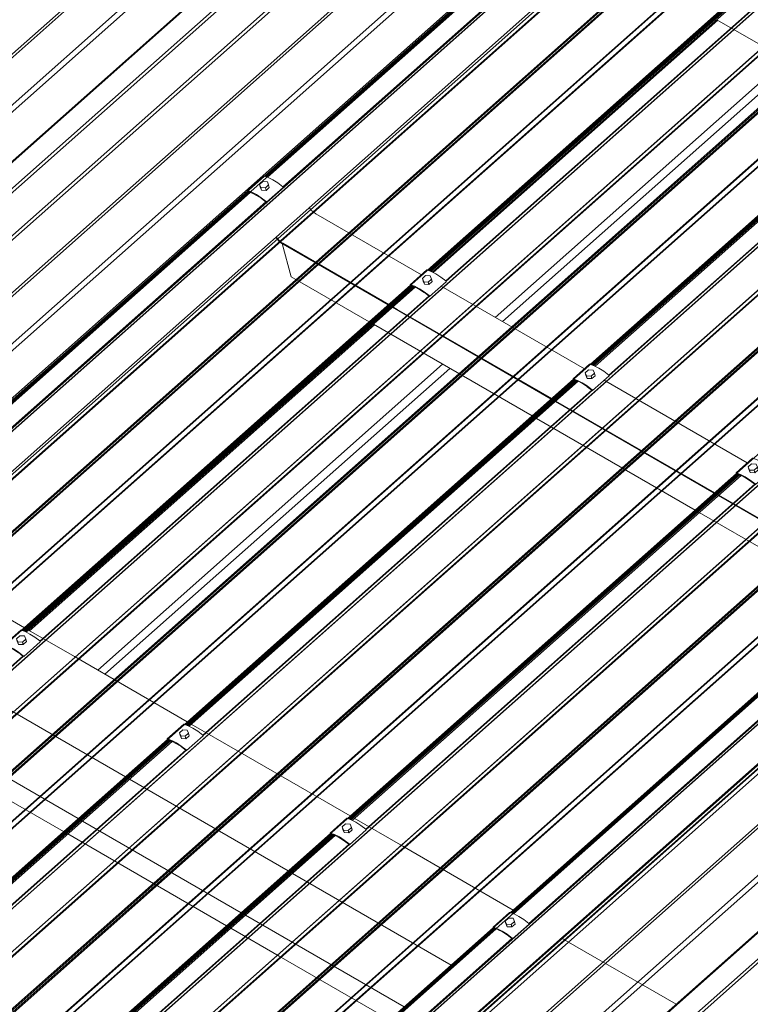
# Model space of a CAD drawing. Header units: millimetres. Extents: x 5480 to 10527, y -23380 to -18986.
# Tile 4 of 9: x 7717 to 8319, y -21672 to -20860. Entities that reach past the tile are written whole.
import ezdxf

# ---------------------------------------------------------------- set-up
doc = ezdxf.new("R2010")
doc.units = ezdxf.units.MM
doc.layers.add('S-BEAM', color=12, linetype='Continuous', lineweight=18)

# ---------------------------------------------------------------- blocks, each defined once
blk = doc.blocks.new('Purlin - Purlin-5270086-3D TRANSLUCENT SHEETS')
at = {"layer": 'S-BEAM'}
for p, q in [((7720.43, -21361.47), (7627.35, -21307.74)), ((7720.57, -21361.55), (7720.43, -21361.47)), ((7720.88, -21361.73), (7720.62, -21361.59)), ((7721.31, -21361.99), (7720.98, -21361.79)), ((7723.71, -21363.37), (7721.31, -21361.99)), ((7761.7, -21385.3), (7723.71, -21363.37)), ((7854.78, -21439.04), (7761.7, -21385.3)), ((7672.79, -21408.78), (7803.68, -21484.35)), ((7854.92, -21439.12), (7854.78, -21439.04)), ((7855.23, -21439.3), (7854.97, -21439.15)), ((7855.66, -21439.55), (7855.33, -21439.36)), ((7636.74, -21444.81), (7764.86, -21518.78)), ((7858.06, -21440.94), (7855.66, -21439.55)), ((7896.05, -21462.87), (7858.06, -21440.94)), ((7621.89, -21453.92), (7752.78, -21529.49)), ((7989.13, -21516.61), (7896.05, -21462.87)), ((7803.68, -21484.35), (7803.82, -21484.44)), ((7803.87, -21484.47), (7804.14, -21484.62)), ((7804.23, -21484.67), (7804.56, -21484.87)), ((7804.56, -21484.87), (7805.77, -21485.56)), ((7805.86, -21485.61), (7806.03, -21485.71)), ((7806.2, -21485.81), (7807.11, -21486.34)), ((7807.14, -21486.35), (7938.03, -21561.92)), ((7764.86, -21518.78), (7765.01, -21518.87)), ((7765.05, -21518.89), (7765.33, -21519.05)), ((7765.41, -21519.1), (7765.74, -21519.29)), ((7765.74, -21519.29), (7766.96, -21519.99)), ((7767.04, -21520.03), (7767.22, -21520.14)), ((7767.38, -21520.23), (7768.29, -21520.76)), ((7989.27, -21516.69), (7989.13, -21516.61)), ((7989.58, -21516.87), (7989.32, -21516.72)), ((7990.02, -21517.12), (7989.68, -21516.93)), ((7992.45, -21518.53), (7990.02, -21517.12)), ((8030.4, -21540.44), (7992.45, -21518.53)), ((7768.32, -21520.77), (7899.21, -21596.34)), ((7752.78, -21529.49), (7752.94, -21529.58)), ((7752.98, -21529.6), (7753.26, -21529.76)), ((7753.33, -21529.8), (7753.67, -21530)), ((7753.67, -21530), (7754.88, -21530.7)), ((7754.96, -21530.74), (7755.14, -21530.85)), ((7755.3, -21530.94), (7756.21, -21531.47)), ((7756.24, -21531.48), (7887.13, -21607.05)), ((8123.48, -21594.18), (8030.4, -21540.44)), ((7938.03, -21561.92), (7938.17, -21562.01)), ((7938.22, -21562.03), (7938.49, -21562.19)), ((7938.58, -21562.24), (7938.91, -21562.43)), ((7938.91, -21562.43), (7940.12, -21563.13)), ((7940.21, -21563.18), (7940.38, -21563.28)), ((7940.55, -21563.38), (7941.46, -21563.9)), ((7941.49, -21563.92), (8072.38, -21639.49)), ((7899.21, -21596.34), (7899.36, -21596.43)), ((7899.4, -21596.46), (7899.68, -21596.62)), ((7899.76, -21596.66), (7900.1, -21596.86)), ((7900.1, -21596.86), (7901.31, -21597.56)), ((7901.39, -21597.6), (7901.57, -21597.71)), ((7901.73, -21597.8), (7902.64, -21598.33)), ((7902.67, -21598.34), (8033.56, -21673.91)), ((8123.62, -21594.26), (8123.48, -21594.18)), ((8123.93, -21594.43), (8123.67, -21594.29)), ((8124.37, -21594.69), (8124.03, -21594.49)), ((8125.28, -21595.22), (8124.37, -21594.69)), ((7887.13, -21607.05), (7887.29, -21607.14)), ((7887.33, -21607.17), (7887.61, -21607.33)), ((7887.68, -21607.37), (7888.02, -21607.57)), ((7888.02, -21607.57), (7889.23, -21608.27)), ((7889.31, -21608.31), (7889.49, -21608.42)), ((7889.65, -21608.51), (7890.56, -21609.04)), ((7890.59, -21609.05), (7930.44, -21632.06)), ((8164.97, -21618.13), (8163.06, -21617.03)), ((8165.27, -21618.3), (8165.05, -21618.18)), ((8257.83, -21671.74), (8165.31, -21618.33)), ((7930.52, -21632.1), (8021.48, -21684.62)), ((8072.38, -21639.49), (8072.52, -21639.57)), ((8072.57, -21639.6), (8072.84, -21639.76)), ((8072.93, -21639.81), (8073.26, -21640)), ((8073.26, -21640), (8074.18, -21640.53))]:
    blk.add_line(p, q, dxfattribs=at)
blk = doc.blocks.new('UB-Universal Beams - 310UB40_4-5270087-3D TRANSLUCENT SHEETS')
at = {"layer": 'S-BEAM'}
for p, q in [((8057.58, -21068.81), (8292.09, -20860.8)), ((8108.68, -21105.74), (8348.16, -20893.32)), ((8114.57, -21109.14), (8354.16, -20896.63)), ((7724.79, -21363.99), (8009.03, -21111.86)), ((7780.97, -21396.43), (8065.21, -21144.3)), ((7786.86, -21399.83), (8071.1, -21147.7))]:
    blk.add_line(p, q, dxfattribs=at)
blk = doc.blocks.new('3D_Metalcraft Translucent Fixing_T-Rib - 3D_Metalcraft Translucent Fixing_T-Rib-V3-3D TRANSLUCENT SHEETS')
at = {"layer": 'S-BEAM'}
for p, q in [((7917.78, -20989.07), (7904.12, -21001.2)), ((7916.92, -20993.74), (7914.19, -20996.16)), ((7914.19, -20996.16), (7915.28, -20998.79)), ((7914.74, -20998.21), (7914.19, -20996.16)), ((7915.83, -21000.84), (7914.74, -20998.21)), ((7915.28, -20998.79), (7919.09, -20998.99)), ((7915.83, -21000.84), (7915.28, -20998.79)), ((7919.64, -21001.04), (7915.83, -21000.84)), ((7920.74, -20993.94), (7916.92, -20993.74)), ((7919.09, -20998.99), (7921.82, -20996.57)), ((7919.09, -20998.99), (7919.64, -21001.04)), ((7922.37, -20998.61), (7919.64, -21001.04)), ((7920.17, -21010.83), (7933.83, -20998.7)), ((7921.82, -20996.57), (7920.74, -20993.94)), ((7922.37, -20998.61), (7921.82, -20996.57)), ((7904.65, -21001.96), (7908.15, -21003.24)), ((7908.24, -21003.28), (7911.9, -21005.15)), ((7911.91, -21005.16), (7915.7, -21007.58)), ((7915.7, -21007.58), (7915.83, -21007.67)), ((7915.83, -21007.67), (7919.82, -21010.72))]:
    blk.add_line(p, q, dxfattribs=at)
for points in [[(7917.78, -20989.07, 0), (7917.78, -20989.06, 0), (7917.84, -20989.04, 0), (7917.91, -20989.05, 0)], [(7917.91, -20989.05, 0), (7921.52, -20990.37, 0), (7925.39, -20992.34, 0)], [(7925.39, -20992.34, 0), (7929.43, -20994.93, 0), (7933.52, -20998.07, 0)], [(7933.52, -20998.07, 0), (7933.62, -20998.15, 0), (7933.7, -20998.25, 0), (7933.78, -20998.36, 0), (7933.83, -20998.46, 0), (7933.86, -20998.55, 0), (7933.87, -20998.63, 0), (7933.85, -20998.68, 0), (7933.83, -20998.7, 0)], [(7904.09, -21001.24, 0), (7904.08, -21001.3, 0), (7904.1, -21001.39, 0), (7904.14, -21001.49, 0), (7904.2, -21001.59, 0), (7904.28, -21001.69, 0), (7904.37, -21001.79, 0), (7904.47, -21001.86, 0), (7904.56, -21001.92, 0), (7904.65, -21001.96, 0)], [(7904.25, -21001.18, 0), (7904.18, -21001.17, 0), (7904.12, -21001.19, 0), (7904.12, -21001.2, 0)], [(7911.73, -21004.48, 0), (7907.86, -21002.5, 0), (7904.25, -21001.18, 0)], [(7919.86, -21010.2, 0), (7915.77, -21007.07, 0), (7911.73, -21004.48, 0)], [(7919.82, -21010.72, 0), (7919.91, -21010.79, 0), (7920, -21010.83, 0), (7920.08, -21010.86, 0), (7920.14, -21010.85, 0)], [(7920.17, -21010.83, 0), (7920.19, -21010.82, 0), (7920.2, -21010.76, 0), (7920.2, -21010.68, 0), (7920.17, -21010.59, 0), (7920.11, -21010.49, 0), (7920.04, -21010.38, 0), (7919.96, -21010.29, 0), (7919.86, -21010.2, 0)]]:
    blk.add_polyline3d(points, dxfattribs=at)
blk = doc.blocks.new('3D_Metalcraft Translucent Fixing_T-Rib - 3D_Metalcraft Translucent Fixing_T-Rib-V4-3D TRANSLUCENT SHEETS')
at = {"layer": 'S-BEAM'}
for p, q in [((8120.5, -21596.11), (8106.84, -21608.24)), ((8119.65, -21600.78), (8116.92, -21603.21)), ((8123.46, -21600.98), (8119.65, -21600.78)), ((8124.55, -21603.61), (8123.46, -21600.98)), ((8107.37, -21609), (8110.88, -21610.28)), ((8116.92, -21603.21), (8118, -21605.83)), ((8117.47, -21605.25), (8116.92, -21603.21)), ((8118.55, -21607.88), (8117.47, -21605.25)), ((8118, -21605.83), (8121.82, -21606.03)), ((8118.55, -21607.88), (8118, -21605.83)), ((8122.37, -21608.08), (8118.55, -21607.88)), ((8121.82, -21606.03), (8124.55, -21603.61)), ((8121.82, -21606.03), (8122.37, -21608.08)), ((8125.1, -21605.66), (8122.37, -21608.08)), ((8122.9, -21617.88), (8136.56, -21605.74)), ((8125.1, -21605.66), (8124.55, -21603.61)), ((8111.02, -21610.34), (8114.62, -21612.19)), ((8114.64, -21612.2), (8118.43, -21614.63)), ((8118.43, -21614.63), (8118.56, -21614.72)), ((8118.56, -21614.72), (8122.54, -21617.76))]:
    blk.add_line(p, q, dxfattribs=at)
for points in [[(8120.5, -21596.11, 0), (8120.51, -21596.1, 0), (8120.56, -21596.09, 0), (8120.63, -21596.09, 0)], [(8120.63, -21596.09, 0), (8124.24, -21597.41, 0), (8128.11, -21599.39, 0)], [(8128.11, -21599.39, 0), (8132.15, -21601.98, 0), (8136.25, -21605.11, 0)], [(8106.82, -21608.28, 0), (8106.81, -21608.35, 0), (8106.83, -21608.43, 0), (8106.87, -21608.53, 0), (8106.93, -21608.63, 0), (8107.01, -21608.73, 0), (8107.1, -21608.83, 0), (8107.19, -21608.91, 0), (8107.28, -21608.97, 0), (8107.37, -21609, 0)], [(8106.97, -21608.23, 0), (8106.9, -21608.22, 0), (8106.85, -21608.24, 0), (8106.84, -21608.24, 0)], [(8114.45, -21611.52, 0), (8110.58, -21609.54, 0), (8106.97, -21608.23, 0)], [(8136.25, -21605.11, 0), (8136.34, -21605.2, 0), (8136.43, -21605.3, 0), (8136.5, -21605.4, 0), (8136.55, -21605.5, 0), (8136.58, -21605.59, 0), (8136.59, -21605.67, 0), (8136.57, -21605.73, 0), (8136.56, -21605.74, 0)], [(8122.59, -21617.24, 0), (8118.49, -21614.11, 0), (8114.45, -21611.52, 0)], [(8122.54, -21617.76, 0), (8122.64, -21617.83, 0), (8122.73, -21617.88, 0), (8122.81, -21617.9, 0), (8122.87, -21617.89, 0)], [(8122.9, -21617.88, 0), (8122.91, -21617.86, 0), (8122.93, -21617.8, 0), (8122.92, -21617.73, 0), (8122.89, -21617.63, 0), (8122.84, -21617.53, 0), (8122.77, -21617.43, 0), (8122.68, -21617.33, 0), (8122.59, -21617.24, 0)]]:
    blk.add_polyline3d(points, dxfattribs=at)
blk = doc.blocks.new('Purlin - Purlin-5270094-3D TRANSLUCENT SHEETS')
at = {"layer": 'S-BEAM'}
blk.add_line((8291.24, -20860.37), (8422.13, -20935.94), dxfattribs=at)
blk = doc.blocks.new('3D_Metalcraft Translucent Fixing_T-Rib - 3D_Metalcraft Translucent Fixing_T-Rib-V9-3D TRANSLUCENT SHEETS')
at = {"layer": 'S-BEAM'}
for p, q in [((8052.13, -21066.63), (8038.47, -21078.77)), ((8051.27, -21071.3), (8048.54, -21073.73)), ((8048.54, -21073.73), (8049.63, -21076.36)), ((8049.09, -21075.78), (8048.54, -21073.73)), ((8055.09, -21071.51), (8051.27, -21071.3)), ((8053.44, -21076.56), (8056.17, -21074.13)), ((8056.17, -21074.13), (8055.09, -21071.51)), ((8056.73, -21076.18), (8056.17, -21074.13)), ((8039, -21079.53), (8042.5, -21080.81)), ((8042.59, -21080.85), (8046.25, -21082.72)), ((8050.18, -21078.4), (8049.09, -21075.78)), ((8049.63, -21076.36), (8053.44, -21076.56)), ((8050.18, -21078.4), (8049.63, -21076.36)), ((8053.99, -21078.61), (8050.18, -21078.4)), ((8053.44, -21076.56), (8053.99, -21078.61)), ((8056.73, -21076.18), (8053.99, -21078.61)), ((8054.52, -21088.4), (8068.18, -21076.27)), ((8046.26, -21082.73), (8050.05, -21085.15)), ((8050.05, -21085.15), (8050.19, -21085.24)), ((8050.19, -21085.24), (8054.17, -21088.29))]:
    blk.add_line(p, q, dxfattribs=at)
for points in [[(8052.13, -21066.63, 0), (8052.13, -21066.63, 0), (8052.19, -21066.61, 0), (8052.26, -21066.62, 0)], [(8052.26, -21066.62, 0), (8055.87, -21067.93, 0), (8059.74, -21069.91, 0)], [(8059.74, -21069.91, 0), (8063.78, -21072.5, 0), (8067.87, -21075.63, 0)], [(8038.44, -21078.8, 0), (8038.43, -21078.87, 0), (8038.45, -21078.96, 0), (8038.49, -21079.05, 0), (8038.55, -21079.16, 0), (8038.63, -21079.26, 0), (8038.72, -21079.35, 0), (8038.82, -21079.43, 0), (8038.91, -21079.49, 0), (8039, -21079.53, 0)], [(8038.6, -21078.75, 0), (8038.53, -21078.74, 0), (8038.47, -21078.76, 0), (8038.47, -21078.77, 0)], [(8046.08, -21082.04, 0), (8042.21, -21080.07, 0), (8038.6, -21078.75, 0)], [(8054.21, -21087.77, 0), (8050.12, -21084.63, 0), (8046.08, -21082.04, 0)], [(8067.87, -21075.63, 0), (8067.97, -21075.72, 0), (8068.05, -21075.82, 0), (8068.13, -21075.92, 0), (8068.18, -21076.02, 0), (8068.21, -21076.12, 0), (8068.22, -21076.19, 0), (8068.2, -21076.25, 0), (8068.18, -21076.27, 0)], [(8054.17, -21088.29, 0), (8054.26, -21088.35, 0), (8054.35, -21088.4, 0), (8054.43, -21088.42, 0), (8054.49, -21088.42, 0)], [(8054.52, -21088.4, 0), (8054.54, -21088.38, 0), (8054.56, -21088.33, 0), (8054.55, -21088.25, 0), (8054.52, -21088.16, 0), (8054.47, -21088.06, 0), (8054.39, -21087.95, 0), (8054.31, -21087.85, 0), (8054.21, -21087.77, 0)]]:
    blk.add_polyline3d(points, dxfattribs=at)
blk = doc.blocks.new('3D_Metalcraft Translucent Fixing_T-Rib - 3D_Metalcraft Translucent Fixing_T-Rib-V10-3D TRANSLUCENT SHEETS')
at = {"layer": 'S-BEAM'}
for p, q in [((7717.45, -21363.41), (7703.79, -21375.54)), ((7716.6, -21368.08), (7713.87, -21370.5)), ((7713.87, -21370.5), (7714.95, -21373.13)), ((7714.42, -21372.55), (7713.87, -21370.5)), ((7715.5, -21375.18), (7714.42, -21372.55)), ((7714.95, -21373.13), (7718.77, -21373.33)), ((7715.5, -21375.18), (7714.95, -21373.13)), ((7720.41, -21368.28), (7716.6, -21368.08)), ((7718.77, -21373.33), (7721.5, -21370.91)), ((7718.77, -21373.33), (7719.32, -21375.38)), ((7722.05, -21372.95), (7719.32, -21375.38)), ((7719.85, -21385.17), (7733.51, -21373.04)), ((7721.5, -21370.91), (7720.41, -21368.28)), ((7722.05, -21372.95), (7721.5, -21370.91)), ((7704.32, -21376.3), (7707.83, -21377.58)), ((7707.92, -21377.62), (7711.57, -21379.49)), ((7711.59, -21379.5), (7715.38, -21381.92)), ((7715.38, -21381.92), (7715.51, -21382.02)), ((7719.32, -21375.38), (7715.5, -21375.18)), ((7715.51, -21382.02), (7719.49, -21385.06))]:
    blk.add_line(p, q, dxfattribs=at)
for points in [[(7717.45, -21363.41, 0), (7717.46, -21363.4, 0), (7717.51, -21363.38, 0), (7717.58, -21363.39, 0)], [(7717.58, -21363.39, 0), (7721.19, -21364.71, 0), (7725.06, -21366.69, 0)], [(7725.06, -21366.69, 0), (7729.1, -21369.27, 0), (7733.2, -21372.41, 0)], [(7733.2, -21372.41, 0), (7733.29, -21372.5, 0), (7733.38, -21372.59, 0), (7733.45, -21372.7, 0), (7733.5, -21372.8, 0), (7733.53, -21372.89, 0), (7733.54, -21372.97, 0), (7733.52, -21373.03, 0), (7733.51, -21373.04, 0)], [(7703.76, -21375.58, 0), (7703.76, -21375.65, 0), (7703.77, -21375.73, 0), (7703.82, -21375.83, 0), (7703.88, -21375.93, 0), (7703.96, -21376.03, 0), (7704.05, -21376.13, 0), (7704.14, -21376.21, 0), (7704.23, -21376.27, 0), (7704.32, -21376.3, 0)], [(7703.92, -21375.53, 0), (7703.85, -21375.52, 0), (7703.8, -21375.53, 0), (7703.79, -21375.54, 0)], [(7711.4, -21378.82, 0), (7707.53, -21376.84, 0), (7703.92, -21375.53, 0)], [(7719.54, -21384.54, 0), (7715.44, -21381.41, 0), (7711.4, -21378.82, 0)], [(7719.49, -21385.06, 0), (7719.59, -21385.13, 0), (7719.68, -21385.18, 0), (7719.76, -21385.2, 0), (7719.82, -21385.19, 0)], [(7719.85, -21385.17, 0), (7719.86, -21385.16, 0), (7719.88, -21385.1, 0), (7719.87, -21385.02, 0), (7719.84, -21384.93, 0), (7719.79, -21384.83, 0), (7719.72, -21384.73, 0), (7719.63, -21384.63, 0), (7719.54, -21384.54, 0)]]:
    blk.add_polyline3d(points, dxfattribs=at)
blk = doc.blocks.new('3D_Metalcraft Translucent Fixing_T-Rib - 3D_Metalcraft Translucent Fixing_T-Rib-V12-3D TRANSLUCENT SHEETS')
at = {"layer": 'S-BEAM'}
for p, q in [((8186.48, -21144.2), (8172.82, -21156.33)), ((8185.63, -21148.87), (8182.89, -21151.3)), ((8182.89, -21151.3), (8183.98, -21153.92)), ((8183.45, -21153.34), (8182.89, -21151.3)), ((8184.53, -21155.97), (8183.45, -21153.34)), ((8183.98, -21153.92), (8187.79, -21154.13)), ((8184.53, -21155.97), (8183.98, -21153.92)), ((8189.44, -21149.07), (8185.63, -21148.87)), ((8187.79, -21154.13), (8190.52, -21151.7)), ((8187.79, -21154.13), (8188.34, -21156.17)), ((8191.08, -21153.75), (8188.34, -21156.17)), ((8188.87, -21165.97), (8202.53, -21153.83)), ((8190.52, -21151.7), (8189.44, -21149.07)), ((8191.08, -21153.75), (8190.52, -21151.7)), ((8173.35, -21157.09), (8176.85, -21158.37)), ((8176.94, -21158.41), (8180.6, -21160.28)), ((8180.61, -21160.29), (8184.41, -21162.72)), ((8184.41, -21162.72), (8184.54, -21162.81)), ((8188.34, -21156.17), (8184.53, -21155.97)), ((8184.54, -21162.81), (8188.52, -21165.85))]:
    blk.add_line(p, q, dxfattribs=at)
for points in [[(8186.48, -21144.2, 0), (8186.48, -21144.19, 0), (8186.54, -21144.18, 0), (8186.61, -21144.19, 0)], [(8186.61, -21144.19, 0), (8190.22, -21145.5, 0), (8194.09, -21147.48, 0)], [(8194.09, -21147.48, 0), (8198.13, -21150.07, 0), (8202.22, -21153.2, 0)], [(8202.22, -21153.2, 0), (8202.32, -21153.29, 0), (8202.4, -21153.39, 0), (8202.48, -21153.49, 0), (8202.53, -21153.59, 0), (8202.56, -21153.68, 0), (8202.57, -21153.76, 0), (8202.55, -21153.82, 0), (8202.53, -21153.83, 0)], [(8172.79, -21156.37, 0), (8172.78, -21156.44, 0), (8172.8, -21156.52, 0), (8172.84, -21156.62, 0), (8172.9, -21156.72, 0), (8172.98, -21156.83, 0), (8173.07, -21156.92, 0), (8173.17, -21157, 0), (8173.26, -21157.06, 0), (8173.35, -21157.09, 0)], [(8172.95, -21156.32, 0), (8172.88, -21156.31, 0), (8172.82, -21156.33, 0), (8172.82, -21156.33, 0)], [(8180.43, -21159.61, 0), (8176.56, -21157.63, 0), (8172.95, -21156.32, 0)], [(8188.56, -21165.33, 0), (8184.47, -21162.2, 0), (8180.43, -21159.61, 0)], [(8188.52, -21165.85, 0), (8188.61, -21165.92, 0), (8188.7, -21165.97, 0), (8188.78, -21165.99, 0), (8188.84, -21165.98, 0)], [(8188.87, -21165.97, 0), (8188.89, -21165.95, 0), (8188.91, -21165.89, 0), (8188.9, -21165.82, 0), (8188.87, -21165.72, 0), (8188.82, -21165.62, 0), (8188.74, -21165.52, 0), (8188.66, -21165.42, 0), (8188.56, -21165.33, 0)]]:
    blk.add_polyline3d(points, dxfattribs=at)

msp = doc.modelspace()

# ---------------------------------------------------------------- linework, layer by layer
at = {"layer": 'S-BEAM'}
for p, q in [((7023.59, -21497.7), (8207.71, -20447.68)), ((7026.18, -21498.21), (8210.87, -20447.68)), ((7052.84, -21513.6), (8254.88, -20447.68)), ((7056.06, -21516.45), (8261.33, -20447.68)), ((8307.22, -20447.68), (7093.72, -21523.75)), ((7094.82, -21523.63), (8308.18, -20447.68)), ((7109.54, -21532.14), (8332.5, -20447.68)), ((7111.31, -21534.06), (8336.42, -20447.68)), ((7126.43, -21556.18), (8366.06, -20456.94)), ((7128.28, -21558.15), (8367.63, -20459.15)), ((7157.94, -21575.27), (8397.29, -20476.28)), ((7160.53, -21575.78), (8400.2, -20476.5)), ((7187.19, -21591.16), (8426.85, -20491.89)), ((7190.41, -21594.02), (8429.76, -20495.02)), ((8472, -20498.26), (7228.07, -21601.32)), ((8473.12, -20499.94), (7229.41, -21602.8)), ((8457.57, -20509.54), (7217.89, -21608.84)), ((7244.2, -21610.38), (8487.62, -20507.78)), ((7245.17, -21611.67), (8488.95, -20508.75)), ((7245.66, -21611.62), (8489.54, -20508.61)), ((7258.88, -21632.74), (8498.49, -20533.52)), ((7260.74, -21633.7), (8499.92, -20534.86)), ((7260.78, -21633.75), (8500.41, -20534.5)), ((7262.63, -21635.72), (8501.98, -20536.72)), ((7262.75, -21636.36), (8501.91, -20537.53)), ((7292.29, -21652.84), (8531.64, -20553.84)), ((7292.61, -21653.6), (8531.78, -20554.77)), ((7294.88, -21653.34), (8534.55, -20554.07)), ((7295.6, -21653.76), (8534.69, -20554.99)), ((7321.54, -21668.73), (8561.2, -20569.46)), ((7321.58, -21669.33), (8561.06, -20570.22)), ((7324.76, -21671.59), (8564.11, -20572.59)), ((7325.2, -21671.84), (8563.97, -20573.36)), ((8606.35, -20575.83), (7362.42, -21678.89)), ((7379.53, -21689.24), (8623.3, -20586.31)), ((7380.01, -21689.19), (8623.89, -20586.18)), ((7395.09, -21711.27), (8634.27, -20612.42)), ((7395.13, -21711.32), (8634.76, -20612.07)), ((7396.98, -21713.28), (8636.33, -20614.29)), ((7397.1, -21713.93), (8636.26, -20615.09)), ((7426.64, -21730.41), (8665.99, -20631.41)), ((7426.96, -21731.17), (8666.13, -20632.34)), ((7429.23, -21730.91), (8668.9, -20631.63)), ((7429.95, -21731.33), (8669.04, -20632.56)), ((7455.89, -21746.3), (8695.55, -20647.02)), ((7455.93, -21746.9), (8695.41, -20647.79)), ((7459.11, -21749.16), (8698.46, -20650.16)), ((7459.55, -21749.41), (8698.32, -20650.92)), ((8740.7, -20653.4), (7496.77, -21756.45)), ((7513.88, -21766.8), (8757.65, -20663.88)), ((7514.36, -21766.76), (8758.24, -20663.74)), ((7529.44, -21788.83), (8768.62, -20689.99)), ((7529.48, -21788.88), (8769.11, -20689.64)), ((7531.33, -21790.85), (8770.68, -20691.85)), ((7531.45, -21791.49), (8770.61, -20692.66)), ((7560.99, -21807.97), (8800.34, -20708.98)), ((7918.36, -20989.22), (8239.12, -20704.79)), ((7919.03, -20989.46), (8239.53, -20705.26)), ((7919.43, -20989.61), (8239.92, -20705.41)), ((7919.94, -20989.79), (8240.37, -20705.64)), ((7920.28, -20989.91), (8240.77, -20705.71)), ((7920.84, -20990.12), (8241.33, -20705.92)), ((7561.31, -21808.74), (8800.48, -20709.9)), ((7563.58, -21808.48), (8803.25, -20709.2)), ((7563.91, -21809.24), (8803.39, -20710.13)), ((7933.62, -20998.09), (8254.26, -20713.76)), ((7933.8, -20998.4), (8254.79, -20713.76)), ((7590.24, -21823.87), (8829.9, -20724.59)), ((7590.28, -21824.47), (8829.76, -20725.35)), ((7593.46, -21826.72), (8832.81, -20727.73)), ((7593.9, -21826.97), (8832.67, -20728.49)), ((8875.05, -20730.97), (7631.12, -21834.02)), ((7648.23, -21844.37), (8892, -20741.45)), ((7648.71, -21844.32), (8892.59, -20741.31)), ((7663.79, -21866.4), (8902.97, -20767.56)), ((7663.83, -21866.45), (8903.46, -20767.2)), ((7665.68, -21868.42), (8905.03, -20769.42)), ((7665.8, -21869.06), (8904.96, -20770.23)), ((7695.34, -21885.54), (8934.69, -20786.54)), ((7695.66, -21886.31), (8934.83, -20787.47)), ((7697.93, -21886.04), (8937.6, -20786.77)), ((7698.26, -21886.81), (8937.74, -20787.7)), ((8052.71, -21066.78), (8373.47, -20782.35)), ((8053.38, -21067.03), (8373.88, -20782.83)), ((8053.78, -21067.17), (8374.27, -20782.97)), ((8054.29, -21067.36), (8374.78, -20783.16)), ((8054.88, -21067.57), (8375.38, -20783.37)), ((8055.64, -21067.85), (8376.13, -20783.65)), ((8055.67, -21067.86), (8376.16, -20783.66)), ((8056.66, -21068.34), (8377.25, -20784.06)), ((8056.67, -21068.35), (8377.27, -20784.06)), ((8067.97, -21075.66), (8388.61, -20791.33)), ((8068.15, -21075.97), (8389.14, -20791.33)), ((7724.59, -21901.43), (8964.25, -20802.16)), ((7724.63, -21902.03), (8964.11, -20802.92)), ((7727.81, -21904.29), (8967.16, -20805.29)), ((8967.02, -20806.06), (7728.25, -21904.54)), ((9009.4, -20808.53), (7765.47, -21911.59)), ((9010.52, -20810.21), (7766.81, -21913.07)), ((9025.02, -20818.05), (7781.6, -21920.65)), ((7782.58, -21921.94), (9026.35, -20819.02)), ((7783.06, -21921.89), (9026.94, -20818.88)), ((7796.84, -21942.06), (9036.38, -20842.89)), ((7797, -21942.29), (9036.97, -20842.75)), ((9036.21, -20844), (7797.27, -21942.63)), ((7798.73, -21944.08), (9038.44, -20844.76)), ((9037.68, -20846.01), (7799.12, -21944.31)), ((7799.24, -21944.37), (9038.38, -20845.56)), ((7801.66, -21946.24), (9041.23, -20847.06)), ((8187.06, -21144.35), (8507.82, -20859.92)), ((8187.74, -21144.6), (8508.23, -20860.4)), ((8188.13, -21144.74), (8508.62, -20860.54)), ((8188.64, -21144.92), (8509.13, -20860.72)), ((8189.23, -21145.14), (8509.73, -20860.94)), ((8189.99, -21145.42), (8510.48, -20861.22)), ((8190.02, -21145.43), (8510.51, -20861.23)), ((9069.04, -20864.11), (7829.69, -21963.11)), ((9071.95, -20864.34), (7832.28, -21963.61)), ((8202.32, -21153.22), (8522.96, -20868.9)), ((8202.5, -21153.54), (8523.49, -20868.9)), ((9098.6, -20879.72), (7858.94, -21979)), ((9101.51, -20882.86), (7862.16, -21981.86)), ((9143.75, -20886.1), (7899.82, -21989.16)), ((9145.09, -20885.77), (7900.92, -21989.04)), ((9159.81, -20894.27), (7915.65, -21997.54)), ((8191.01, -21145.91), (8477.51, -20891.85)), ((8191.02, -21145.91), (8477.51, -20891.87)), ((9161.29, -20896.45), (7917.41, -21999.46)), ((7583.69, -21285.99), (7904.44, -21001.56)), ((7584.36, -21286.24), (7904.85, -21002.04)), ((7584.75, -21286.38), (7905.25, -21002.18)), ((7585.26, -21286.57), (7905.76, -21002.36)), ((7585.6, -21286.69), (7906.1, -21002.49)), ((7586.16, -21286.89), (7906.66, -21002.69)), ((7598.94, -21294.86), (7919.58, -21010.54)), ((7599.12, -21295.18), (7920.11, -21010.54)), ((7957.29, -21017.55), (7957.77, -21018.04)), ((7960.73, -21020.33), (8047.74, -21070.56)), ((7929.14, -21040.88), (7927.96, -21039.35)), ((7929.94, -21041.78), (7929.23, -21041)), ((7930.43, -21042.26), (7929.97, -21041.8)), ((7940.27, -21072.17), (7932.92, -21044.87)), ((8020.47, -21095.42), (7932.92, -21044.87)), ((8020.86, -21095.07), (7933.42, -21044.58)), ((7933.61, -21045.27), (8020.47, -21095.42)), ((8004.72, -21109.38), (7940.27, -21072.17)), ((7718.04, -21363.56), (8038.79, -21079.13)), ((7718.71, -21363.8), (8039.2, -21079.6)), ((7719.1, -21363.95), (8039.6, -21079.75)), ((7719.61, -21364.13), (8040.11, -21079.93)), ((7720.21, -21364.35), (8040.7, -21080.15)), ((7720.96, -21364.62), (8041.46, -21080.42)), ((7720.99, -21364.64), (8041.49, -21080.44)), ((7721.99, -21365.11), (8042.58, -21080.83)), ((7722, -21365.12), (8042.59, -21080.84)), ((8063.98, -21079.93), (8182.09, -21148.13)), ((7733.29, -21372.43), (8053.93, -21088.11)), ((7733.47, -21372.75), (8054.47, -21088.11)), ((8020.66, -21095.53), (8021.35, -21095.93)), ((8021.35, -21095.93), (8020.66, -21095.53)), ((8021.74, -21095.58), (8021.05, -21095.18)), ((8021.35, -21095.93), (8022.29, -21096.47)), ((8022.29, -21096.47), (8021.35, -21095.93)), ((8022.69, -21096.12), (8021.74, -21095.58)), ((8022.45, -21096.56), (8022.64, -21096.67)), ((8022.64, -21096.67), (8022.45, -21096.56)), ((8022.75, -21096.74), (8022.88, -21096.81)), ((8022.88, -21096.81), (8022.75, -21096.74)), ((8023.04, -21096.32), (8022.85, -21096.22)), ((8022.99, -21096.87), (8023.9, -21097.4)), ((8023.9, -21097.4), (8022.99, -21096.87)), ((8023.27, -21096.46), (8023.14, -21096.39)), ((8024.29, -21097.05), (8023.38, -21096.52)), ((8023.92, -21097.41), (8154.82, -21172.98)), ((8154.82, -21172.98), (8023.92, -21097.41)), ((8027.8, -21099.08), (8024.32, -21097.06)), ((8155.21, -21172.63), (8027.87, -21099.11)), ((8005.61, -21109.89), (8004.92, -21109.49)), ((8006.68, -21110.51), (8005.61, -21109.89)), ((8006.9, -21110.63), (8006.72, -21110.53)), ((8007.13, -21110.77), (8007.01, -21110.7)), ((8008.15, -21111.36), (8007.24, -21110.83)), ((8139.07, -21186.94), (8008.18, -21111.37)), ((7852.39, -21441.13), (8173.14, -21156.7)), ((7853.06, -21441.37), (8173.55, -21157.17)), ((7853.45, -21441.51), (8173.95, -21157.31)), ((7853.96, -21441.7), (8174.46, -21157.5)), ((7854.56, -21441.92), (8175.05, -21157.72)), ((7855.31, -21442.19), (8175.7, -21158.09)), ((7855.34, -21442.2), (8175.84, -21158)), ((7856.34, -21442.68), (8176.93, -21158.4)), ((7856.35, -21442.69), (8176.94, -21158.4)), ((8198.33, -21157.5), (8199.77, -21158.33)), ((8199.85, -21158.38), (8316.44, -21225.69)), ((7867.64, -21450), (8188.28, -21165.67)), ((7867.82, -21450.31), (8188.82, -21165.67)), ((8155.01, -21173.09), (8155.7, -21173.49)), ((8155.7, -21173.49), (8155.01, -21173.09)), ((8156.1, -21173.15), (8155.4, -21172.75)), ((8155.7, -21173.49), (8156.64, -21174.04)), ((8156.64, -21174.04), (8155.7, -21173.49)), ((8157.04, -21173.69), (8156.1, -21173.15)), ((8156.8, -21174.13), (8156.99, -21174.24)), ((8156.99, -21174.24), (8156.8, -21174.13)), ((8157.1, -21174.3), (8157.23, -21174.37)), ((8157.23, -21174.37), (8157.1, -21174.3)), ((8157.39, -21173.89), (8157.2, -21173.78)), ((8157.34, -21174.44), (8158.25, -21174.96)), ((8158.25, -21174.96), (8157.34, -21174.44)), ((8157.62, -21174.03), (8157.49, -21173.95)), ((8158.64, -21174.61), (8157.73, -21174.09)), ((8158.27, -21174.98), (8289.17, -21250.55)), ((8289.17, -21250.55), (8158.27, -21174.98)), ((8289.56, -21250.2), (8158.67, -21174.63)), ((8139.96, -21187.45), (8139.27, -21187.05)), ((8141.03, -21188.07), (8139.96, -21187.45)), ((8141.25, -21188.2), (8141.07, -21188.09)), ((8141.48, -21188.33), (8141.36, -21188.26)), ((8142.5, -21188.92), (8141.59, -21188.4)), ((8273.42, -21264.51), (8142.53, -21188.94)), ((7986.74, -21518.69), (8307.49, -21234.26)), ((7987.41, -21518.94), (8307.91, -21234.74)), ((7987.8, -21519.08), (8308.3, -21234.88)), ((7988.31, -21519.27), (8308.81, -21235.07)), ((7988.91, -21519.48), (8309.4, -21235.28)), ((7989.66, -21519.76), (8310.16, -21235.56)), ((7989.69, -21519.77), (8310.19, -21235.57)), ((7990.69, -21520.25), (8311.28, -21235.97)), ((7990.7, -21520.25), (8311.29, -21235.97)), ((8001.99, -21527.57), (8322.63, -21243.24)), ((8002.17, -21527.88), (8323.17, -21243.24)), ((8289.36, -21250.66), (8290.05, -21251.06)), ((8290.05, -21251.06), (8289.36, -21250.66)), ((8290.45, -21250.71), (8289.75, -21250.31)), ((8290.05, -21251.06), (8290.99, -21251.61)), ((8290.99, -21251.61), (8290.05, -21251.06)), ((8291.39, -21251.26), (8290.45, -21250.71)), ((8291.16, -21251.7), (8291.34, -21251.81)), ((8291.34, -21251.81), (8291.16, -21251.7)), ((8291.45, -21251.87), (8291.58, -21251.94)), ((8291.58, -21251.94), (8291.45, -21251.87)), ((8291.74, -21251.46), (8291.55, -21251.35)), ((8291.69, -21252.01), (8292.6, -21252.53)), ((8292.6, -21252.53), (8291.69, -21252.01)), ((8291.97, -21251.59), (8291.84, -21251.52)), ((8292.99, -21252.18), (8292.08, -21251.66)), ((8292.62, -21252.55), (8423.52, -21328.12)), ((8423.52, -21328.12), (8292.62, -21252.55)), ((8423.91, -21327.77), (8293.02, -21252.2)), ((8274.31, -21265.02), (8273.62, -21264.62)), ((8275.38, -21265.64), (8274.31, -21265.02)), ((8275.6, -21265.77), (8275.42, -21265.66)), ((8275.83, -21265.9), (8275.71, -21265.83)), ((8276.85, -21266.49), (8275.94, -21265.96)), ((8407.77, -21342.08), (8276.88, -21266.51)), ((8121.09, -21596.26), (8441.84, -21311.83)), ((8121.8, -21596.47), (8442.26, -21312.3)), ((8122.15, -21596.65), (8442.65, -21312.45)), ((8122.66, -21596.83), (8443.16, -21312.63)), ((8444.06, -21312.96), (8123.56, -21597.16)), ((8136.34, -21605.13), (8456.98, -21320.81)), ((8136.53, -21605.45), (8457.52, -21320.81)), ((7398.62, -21669.21), (7719.25, -21384.88)), ((7398.8, -21669.52), (7719.79, -21384.88)), ((7517.71, -21737.9), (7838.47, -21453.47)), ((7518.38, -21738.15), (7838.88, -21453.95)), ((7518.78, -21738.29), (7839.27, -21454.09)), ((7519.28, -21738.47), (7839.78, -21454.27)), ((7519.88, -21738.69), (7840.38, -21454.49)), ((7520.63, -21738.97), (7841.13, -21454.77)), ((7520.67, -21738.98), (7841.16, -21454.78)), ((7521.66, -21739.46), (7842.25, -21455.17)), ((7521.67, -21739.46), (7842.26, -21455.18)), ((7532.97, -21746.77), (7853.6, -21462.45)), ((7533.15, -21747.09), (7854.14, -21462.45)), ((7652.06, -21815.47), (7972.82, -21531.04)), ((7652.73, -21815.71), (7973.23, -21531.51)), ((7653.13, -21815.86), (7973.62, -21531.66)), ((7653.64, -21816.04), (7974.13, -21531.84)), ((7654.23, -21816.26), (7974.73, -21532.06)), ((7654.98, -21816.53), (7975.48, -21532.33)), ((7655.02, -21816.54), (7975.51, -21532.34)), ((7656.01, -21817.02), (7976.6, -21532.74)), ((7656.02, -21817.03), (7976.61, -21532.74)), ((7667.32, -21824.34), (7987.95, -21540.01)), ((7667.59, -21824.57), (7988.49, -21540.02)), ((7786.41, -21893.04), (8107.17, -21608.61)), ((7787.08, -21893.28), (8107.58, -21609.08)), ((7787.48, -21893.42), (8107.97, -21609.22)), ((7787.99, -21893.61), (8108.48, -21609.41)), ((8109.38, -21609.74), (7788.89, -21893.94)), ((7801.67, -21901.91), (8122.3, -21617.58)), ((7801.85, -21902.22), (8122.84, -21617.58))]:
    msp.add_line(p, q, dxfattribs=at)
for points in [[(7955.29, -21015.11, 0), (7956.45, -21016.62, 0), (7957.23, -21017.49, 0)], [(7957.82, -21018.09, 0), (7959.28, -21019.34, 0), (7960.73, -21020.33, 0)], [(7927.64, -21039.63, 0), (7928.8, -21041.11, 0), (7930.34, -21042.75, 0)], [(7930.34, -21042.76, 0), (7931.97, -21044.16, 0), (7933.61, -21045.27, 0)], [(7933.42, -21044.58, 0), (7931.97, -21043.6, 0), (7930.51, -21042.34, 0)]]:
    msp.add_polyline3d(points, dxfattribs=at)

# ---------------------------------------------------------------- block references
for name, p in [('Purlin - Purlin-5270094-3D TRANSLUCENT SHEETS', (0, 0)), ('UB-Universal Beams - 310UB40_4-5270087-3D TRANSLUCENT SHEETS', (0, 0)), ('Purlin - Purlin-5270086-3D TRANSLUCENT SHEETS', (0, 0)), ('3D_Metalcraft Translucent Fixing_T-Rib - 3D_Metalcraft Translucent Fixing_T-Rib-V3-3D TRANSLUCENT SHEETS', (0, 0)), ('3D_Metalcraft Translucent Fixing_T-Rib - 3D_Metalcraft Translucent Fixing_T-Rib-V9-3D TRANSLUCENT SHEETS', (0, 0)), ('3D_Metalcraft Translucent Fixing_T-Rib - 3D_Metalcraft Translucent Fixing_T-Rib-V12-3D TRANSLUCENT SHEETS', (0, 0)), ('3D_Metalcraft Translucent Fixing_T-Rib - 3D_Metalcraft Translucent Fixing_T-Rib-V9-3D TRANSLUCENT SHEETS', (268.7, -155.13)), ('3D_Metalcraft Translucent Fixing_T-Rib - 3D_Metalcraft Translucent Fixing_T-Rib-V10-3D TRANSLUCENT SHEETS', (0, 0)), ('3D_Metalcraft Translucent Fixing_T-Rib - 3D_Metalcraft Translucent Fixing_T-Rib-V10-3D TRANSLUCENT SHEETS', (134.35, -77.57)), ('3D_Metalcraft Translucent Fixing_T-Rib - 3D_Metalcraft Translucent Fixing_T-Rib-V10-3D TRANSLUCENT SHEETS', (268.7, -155.13)), ('3D_Metalcraft Translucent Fixing_T-Rib - 3D_Metalcraft Translucent Fixing_T-Rib-V4-3D TRANSLUCENT SHEETS', (0, 0))]:
    msp.add_blockref(name, p, dxfattribs=at)

doc.saveas('drawing.dxf')
